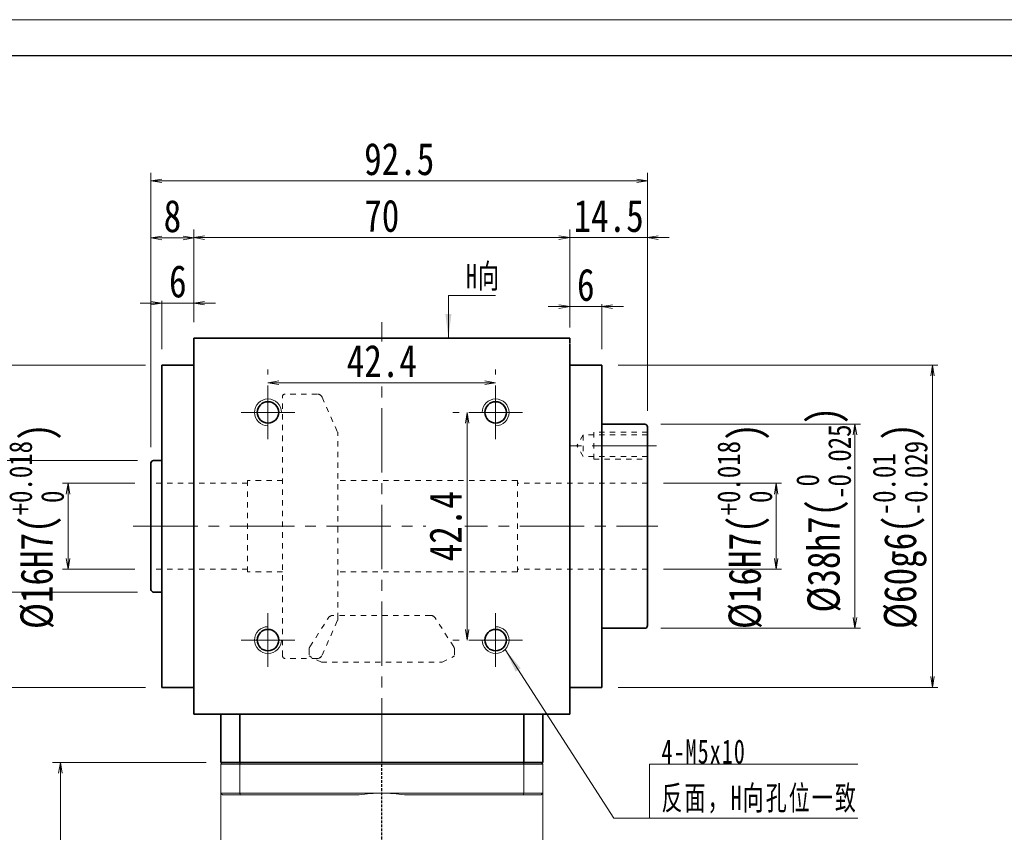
# Model space of a CAD drawing. Header units: millimetres. Extents: x 31 to 599, y -15 to 384.
# Tile 4 of 5: x 124 to 307, y 232 to 384. Entities that reach past the tile are written whole.
import ezdxf

# ---------------------------------------------------------------- set-up
doc = ezdxf.new("R2010")
doc.units = ezdxf.units.MM
for name, pattern in [('DASHED', [0.75, 0.5, -0.25]), ('点画线', [18, 12, -2, 2, -2]), ('虚线', [2, 1, -1])]:
    doc.linetypes.add(name, pattern=pattern)
for name, color, linetype, lineweight in [('EB0_1', 7, 'Continuous', 35), ('中心线层', 1, '点画线', 18), ('图框_外框线', 7, 'Continuous', 18), ('尺寸线层', 3, 'Continuous', 18), ('粗实线层', 7, 'Continuous', 35), ('虚线层_1', 6, '虚线', 18)]:
    doc.layers.add(name, color=color, linetype=linetype, lineweight=lineweight)
doc.styles.add('宋体', font='SimSun.ttf', dxfattribs={"width": 0.8})
doc.styles.add('标准', font='txt', dxfattribs={"width": 0.667})
doc.dimstyles.new('A水平标注$0', dxfattribs={"dimtxt": 3.5, "dimasz": 2, "dimexe": 1.5, "dimexo": 3, "dimgap": 1.1, "dimtad": 1, "dimtoh": 1, "dimdec": 4, "dimdsep": 46, "dimtxsty": '宋体', "dimblk": 'OPEN', "dimcen": 3, "dimclrd": 3, "dimclre": 3, "dimclrt": 6, "dimadec": 0, "dimazin": 0, "dimtm": 1e-09, "dimtfac": 1, "dimtdec": 4, "dimtix": 1, "dimtmove": 0, "dimatfit": 3, "dimldrblk": 'OPEN', "dimfxl": 0, "dimlwd": 13, "dimlwe": 13, "dimarcsym": 0})
doc.dimstyles.new('D直径标注φ25', dxfattribs={"dimtxt": 3.5, "dimasz": 2, "dimexe": 1, "dimexo": 3, "dimtad": 1, "dimtoh": 1, "dimdec": 1, "dimdsep": 46, "dimtxsty": '宋体', "dimblk": 'OPEN', "dimcen": 3, "dimclrd": 3, "dimclre": 3, "dimclrt": 130, "dimadec": 0, "dimazin": 0, "dimtm": 1e-09, "dimtfac": 1, "dimtdec": 1, "dimtmove": 0, "dimatfit": 0, "dimldrblk": 'OPEN', "dimfxl": 0, "dimlwd": 13, "dimlwe": 13, "dimarcsym": 0})

# ---------------------------------------------------------------- blocks, each defined once
blk = doc.blocks.new('_Open')
at = {"color": 0, "linetype": 'ByBlock', "lineweight": -2}
for p, q in [((-1, 0.167), (0, 0)), ((-1, -0.167), (0, 0)), ((0, 0), (-1, 0))]:
    blk.add_line(p, q, dxfattribs=at)
blk = doc.blocks.new('*D12')
at = {"layer": 'Defpoints', "color": 0, "transparency": 16777216}
for p in [(212.24, 315.98), (169.84, 315.45), (212.24, 315.45)]:
    blk.add_point(p, dxfattribs=at)
at = {"layer": '尺寸线层', "color": 3, "lineweight": 13, "transparency": 16777216}
for p, q in [((169.84, 318.45), (169.84, 317.48)), ((212.24, 318.45), (212.24, 317.48)), ((171.84, 315.98), (210.24, 315.98))]:
    blk.add_line(p, q, dxfattribs=at)
at = {"layer": '尺寸线层', "color": 3, "lineweight": 13, "transparency": 16777216, "xscale": 2, "yscale": 2, "zscale": 2, "rotation": 180}
blk.add_blockref('_Open', (169.84, 315.98), dxfattribs=at)
at = {"layer": '尺寸线层', "color": 3, "lineweight": 13, "transparency": 16777216, "xscale": 2, "yscale": 2, "zscale": 2}
blk.add_blockref('_Open', (212.24, 315.98), dxfattribs=at)
at = {"layer": '尺寸线层', "color": 6, "transparency": 16777216, "insert": (191.04, 319.98), "char_height": 6, "attachment_point": 5, "style": '宋体', "bg_fill": 3, "box_fill_scale": 1.1, "bg_fill_color": 257, "bg_fill_transparency": 0}
blk.add_mtext('42.4', dxfattribs=at)
blk = doc.blocks.new('*D13')
at = {"layer": 'Defpoints', "color": 0, "transparency": 16777216}
for p in [(207.24, 310.45), (206.94, 268.05), (207.24, 268.05)]:
    blk.add_point(p, dxfattribs=at)
at = {"layer": '尺寸线层', "color": 3, "lineweight": 13, "transparency": 16777216}
for p, q in [((204.24, 310.45), (205.44, 310.45)), ((206.94, 308.45), (206.94, 270.05)), ((204.24, 268.05), (205.44, 268.05))]:
    blk.add_line(p, q, dxfattribs=at)
at = {"layer": '尺寸线层', "color": 3, "lineweight": 13, "transparency": 16777216, "xscale": 2, "yscale": 2, "zscale": 2}
for p, rotation in [((206.94, 310.45), 90), ((206.94, 268.05), 270)]:
    blk.add_blockref('_Open', p, dxfattribs=dict(at, rotation=rotation))
at = {"layer": '尺寸线层', "color": 6, "transparency": 16777216, "insert": (202.94, 289.25), "char_height": 6, "attachment_point": 5, "rotation": 90, "style": '宋体', "bg_fill": 3, "box_fill_scale": 1.1, "bg_fill_color": 257, "bg_fill_transparency": 0}
blk.add_mtext('42.4', dxfattribs=at)
blk = doc.blocks.new('*D14')
at = {"layer": 'Defpoints', "color": 0, "transparency": 16777216}
for p in [(226.04, 342.99), (156.04, 324.25), (226.04, 324.25)]:
    blk.add_point(p, dxfattribs=at)
at = {"layer": '尺寸线层', "color": 3, "lineweight": 13, "transparency": 16777216}
for p, q in [((156.04, 327.25), (156.04, 344.49)), ((158.04, 342.99), (224.04, 342.99)), ((226.04, 327.25), (226.04, 344.49))]:
    blk.add_line(p, q, dxfattribs=at)
at = {"layer": '尺寸线层', "color": 3, "lineweight": 13, "transparency": 16777216, "xscale": 2, "yscale": 2, "zscale": 2, "rotation": 180}
blk.add_blockref('_Open', (156.04, 342.99), dxfattribs=at)
at = {"layer": '尺寸线层', "color": 3, "lineweight": 13, "transparency": 16777216, "xscale": 2, "yscale": 2, "zscale": 2}
blk.add_blockref('_Open', (226.04, 342.99), dxfattribs=at)
at = {"layer": '尺寸线层', "color": 6, "transparency": 16777216, "insert": (191.04, 347.03), "char_height": 6, "attachment_point": 5, "style": '宋体', "bg_fill": 3, "box_fill_scale": 1.1, "bg_fill_color": 257, "bg_fill_transparency": 0}
blk.add_mtext('70', dxfattribs=at)
blk = doc.blocks.new('*D15')
at = {"layer": 'Defpoints', "color": 0, "transparency": 16777216}
for p in [(150.04, 330.79), (156.04, 324.25), (150.04, 319.25)]:
    blk.add_point(p, dxfattribs=at)
at = {"layer": '尺寸线层', "color": 3, "lineweight": 13, "transparency": 16777216}
for p, q in [((150.04, 322.25), (150.04, 332.29)), ((156.04, 327.25), (156.04, 332.29)), ((148.04, 330.79), (146.04, 330.79)), ((156.04, 330.79), (150.04, 330.79)), ((158.04, 330.79), (160.04, 330.79))]:
    blk.add_line(p, q, dxfattribs=at)
at = {"layer": '尺寸线层', "color": 3, "lineweight": 13, "transparency": 16777216, "xscale": 2, "yscale": 2, "zscale": 2}
blk.add_blockref('_Open', (150.04, 330.79), dxfattribs=at)
at = {"layer": '尺寸线层', "color": 3, "lineweight": 13, "transparency": 16777216, "xscale": 2, "yscale": 2, "zscale": 2, "rotation": 180}
blk.add_blockref('_Open', (156.04, 330.79), dxfattribs=at)
at = {"layer": '尺寸线层', "color": 6, "transparency": 16777216, "insert": (153.04, 334.82), "char_height": 6, "attachment_point": 5, "style": '宋体', "bg_fill": 3, "box_fill_scale": 1.1, "bg_fill_color": 257, "bg_fill_transparency": 0}
blk.add_mtext('6', dxfattribs=at)
blk = doc.blocks.new('*D16')
at = {"layer": 'Defpoints', "color": 0, "transparency": 16777216}
for p in [(232.04, 330.15), (226.04, 323.25), (232.04, 319.25)]:
    blk.add_point(p, dxfattribs=at)
at = {"layer": '尺寸线层', "color": 3, "lineweight": 13, "transparency": 16777216}
for p, q in [((224.04, 330.15), (222.04, 330.15)), ((226.04, 326.25), (226.04, 331.65)), ((226.04, 330.15), (232.04, 330.15)), ((232.04, 322.25), (232.04, 331.65)), ((234.04, 330.15), (236.04, 330.15))]:
    blk.add_line(p, q, dxfattribs=at)
at = {"layer": '尺寸线层', "color": 3, "lineweight": 13, "transparency": 16777216, "xscale": 2, "yscale": 2, "zscale": 2}
blk.add_blockref('_Open', (226.04, 330.15), dxfattribs=at)
at = {"layer": '尺寸线层', "color": 3, "lineweight": 13, "transparency": 16777216, "xscale": 2, "yscale": 2, "zscale": 2, "rotation": 180}
blk.add_blockref('_Open', (232.04, 330.15), dxfattribs=at)
at = {"layer": '尺寸线层', "color": 6, "transparency": 16777216, "insert": (229.04, 334.18), "char_height": 6, "attachment_point": 5, "style": '宋体', "bg_fill": 3, "box_fill_scale": 1.1, "bg_fill_color": 257, "bg_fill_transparency": 0}
blk.add_mtext('6', dxfattribs=at)
blk = doc.blocks.new('*D17')
at = {"layer": 'Defpoints', "color": 0, "transparency": 16777216}
for p in [(148.04, 342.95), (156.04, 324.25), (148.04, 301)]:
    blk.add_point(p, dxfattribs=at)
at = {"layer": '尺寸线层', "color": 3, "lineweight": 13, "transparency": 16777216}
for p, q in [((148.04, 304), (148.04, 344.45)), ((156.04, 327.25), (156.04, 344.45)), ((154.04, 342.95), (150.04, 342.95))]:
    blk.add_line(p, q, dxfattribs=at)
at = {"layer": '尺寸线层', "color": 3, "lineweight": 13, "transparency": 16777216, "xscale": 2, "yscale": 2, "zscale": 2, "rotation": 180}
blk.add_blockref('_Open', (148.04, 342.95), dxfattribs=at)
at = {"layer": '尺寸线层', "color": 3, "lineweight": 13, "transparency": 16777216, "xscale": 2, "yscale": 2, "zscale": 2}
blk.add_blockref('_Open', (156.04, 342.95), dxfattribs=at)
at = {"layer": '尺寸线层', "color": 6, "transparency": 16777216, "insert": (152.04, 346.98), "char_height": 6, "attachment_point": 5, "style": '宋体', "bg_fill": 3, "box_fill_scale": 1.1, "bg_fill_color": 257, "bg_fill_transparency": 0}
blk.add_mtext('8', dxfattribs=at)
blk = doc.blocks.new('*D18')
at = {"layer": 'Defpoints', "color": 0, "transparency": 16777216}
for p in [(240.54, 342.99), (226.04, 323.25), (240.54, 307.75)]:
    blk.add_point(p, dxfattribs=at)
at = {"layer": '尺寸线层', "color": 3, "lineweight": 13, "transparency": 16777216}
for p, q in [((224.04, 342.99), (222.04, 342.99)), ((226.04, 326.25), (226.04, 344.49)), ((226.04, 342.99), (240.54, 342.99)), ((240.54, 310.75), (240.54, 344.49)), ((242.54, 342.99), (244.54, 342.99))]:
    blk.add_line(p, q, dxfattribs=at)
at = {"layer": '尺寸线层', "color": 3, "lineweight": 13, "transparency": 16777216, "xscale": 2, "yscale": 2, "zscale": 2}
blk.add_blockref('_Open', (226.04, 342.99), dxfattribs=at)
at = {"layer": '尺寸线层', "color": 3, "lineweight": 13, "transparency": 16777216, "xscale": 2, "yscale": 2, "zscale": 2, "rotation": 180}
blk.add_blockref('_Open', (240.54, 342.99), dxfattribs=at)
at = {"layer": '尺寸线层', "color": 6, "transparency": 16777216, "insert": (233.29, 347.01), "char_height": 6, "attachment_point": 5, "style": '宋体', "bg_fill": 3, "box_fill_scale": 1.1, "bg_fill_color": 257, "bg_fill_transparency": 0}
blk.add_mtext('14.5', dxfattribs=at)
blk = doc.blocks.new('*D19')
at = {"layer": 'Defpoints', "color": 0, "transparency": 16777216}
for p in [(148.04, 353.57), (240.54, 307.75), (148.04, 301)]:
    blk.add_point(p, dxfattribs=at)
at = {"layer": '尺寸线层', "color": 3, "lineweight": 13, "transparency": 16777216}
for p, q in [((148.04, 304), (148.04, 355.07)), ((240.54, 310.75), (240.54, 355.07)), ((238.54, 353.57), (150.04, 353.57))]:
    blk.add_line(p, q, dxfattribs=at)
at = {"layer": '尺寸线层', "color": 3, "lineweight": 13, "transparency": 16777216, "xscale": 2, "yscale": 2, "zscale": 2, "rotation": 180}
blk.add_blockref('_Open', (148.04, 353.57), dxfattribs=at)
at = {"layer": '尺寸线层', "color": 3, "lineweight": 13, "transparency": 16777216, "xscale": 2, "yscale": 2, "zscale": 2}
blk.add_blockref('_Open', (240.54, 353.57), dxfattribs=at)
at = {"layer": '尺寸线层', "color": 6, "transparency": 16777216, "insert": (194.29, 357.6), "char_height": 6, "attachment_point": 5, "style": '宋体', "bg_fill": 3, "box_fill_scale": 1.1, "bg_fill_color": 257, "bg_fill_transparency": 0}
blk.add_mtext('92.5', dxfattribs=at)
blk = doc.blocks.new('*D20')
at = {"layer": 'Defpoints', "color": 0, "transparency": 16777216}
for p in [(148.04, 297.25), (132.59, 281.25), (148.04, 281.25)]:
    blk.add_point(p, dxfattribs=at)
at = {"layer": '尺寸线层', "color": 3, "lineweight": 13, "transparency": 16777216}
for p, q in [((145.04, 297.25), (131.59, 297.25)), ((132.59, 295.25), (132.59, 283.25)), ((145.04, 281.25), (131.59, 281.25))]:
    blk.add_line(p, q, dxfattribs=at)
at = {"layer": '尺寸线层', "color": 3, "lineweight": 13, "transparency": 16777216, "xscale": 2, "yscale": 2, "zscale": 2}
for p, rotation in [((132.59, 297.25), 90), ((132.59, 281.25), 270)]:
    blk.add_blockref('_Open', p, dxfattribs=dict(at, rotation=rotation))
at = {"layer": '尺寸线层', "color": 130, "transparency": 16777216, "insert": (126.72, 289.25), "char_height": 6, "attachment_point": 5, "rotation": 90, "style": '宋体'}
blk.add_mtext('{\\A1;\\A1;%%C16H7({\\H0.707107x;\\S+0.018^  0;})}', dxfattribs=at)
blk = doc.blocks.new('*D21')
at = {"layer": 'Defpoints', "color": 0, "transparency": 16777216}
for p in [(148.54, 301.5), (118.69, 277), (148.54, 277)]:
    blk.add_point(p, dxfattribs=at)
at = {"layer": '尺寸线层', "color": 3, "lineweight": 13, "transparency": 16777216}
for p, q in [((145.54, 301.5), (117.69, 301.5)), ((118.69, 299.5), (118.69, 279)), ((145.54, 277), (117.69, 277))]:
    blk.add_line(p, q, dxfattribs=at)
at = {"layer": '尺寸线层', "color": 3, "lineweight": 13, "transparency": 16777216, "xscale": 2, "yscale": 2, "zscale": 2}
for p, rotation in [((118.69, 301.5), 90), ((118.69, 277), 270)]:
    blk.add_blockref('_Open', p, dxfattribs=dict(at, rotation=rotation))
at = {"layer": '尺寸线层', "color": 130, "transparency": 16777216, "insert": (114.93, 289.25), "char_height": 6, "attachment_point": 5, "rotation": 90, "style": '宋体'}
blk.add_mtext('φ24.5', dxfattribs=at)
blk = doc.blocks.new('*D22')
at = {"layer": 'Defpoints', "color": 0, "transparency": 16777216}
for p in [(150.04, 319.25), (108.62, 259.25), (150.04, 259.25)]:
    blk.add_point(p, dxfattribs=at)
at = {"layer": '尺寸线层', "color": 3, "lineweight": 13, "transparency": 16777216}
for p, q in [((147.04, 319.25), (107.62, 319.25)), ((108.62, 317.25), (108.62, 261.25)), ((147.04, 259.25), (107.62, 259.25))]:
    blk.add_line(p, q, dxfattribs=at)
at = {"layer": '尺寸线层', "color": 3, "lineweight": 13, "transparency": 16777216, "xscale": 2, "yscale": 2, "zscale": 2}
for p, rotation in [((108.62, 319.25), 90), ((108.62, 259.25), 270)]:
    blk.add_blockref('_Open', p, dxfattribs=dict(at, rotation=rotation))
at = {"layer": '尺寸线层', "color": 130, "transparency": 16777216, "insert": (102.57, 289.25), "char_height": 6, "attachment_point": 5, "rotation": 90, "style": '宋体'}
blk.add_mtext('{\\A1;\\A1;%%C60g6({\\H0.707107x;\\S-0.01^ -0.029;})}', dxfattribs=at)
blk = doc.blocks.new('*D23')
at = {"layer": 'Defpoints', "color": 0, "transparency": 16777216}
for p in [(240.54, 297.25), (240.54, 281.25), (264.49, 281.25)]:
    blk.add_point(p, dxfattribs=at)
at = {"layer": '尺寸线层', "color": 3, "lineweight": 13, "transparency": 16777216}
for p, q in [((243.54, 297.25), (265.49, 297.25)), ((264.49, 295.25), (264.49, 283.25)), ((243.54, 281.25), (265.49, 281.25))]:
    blk.add_line(p, q, dxfattribs=at)
at = {"layer": '尺寸线层', "color": 3, "lineweight": 13, "transparency": 16777216, "xscale": 2, "yscale": 2, "zscale": 2}
for p, rotation in [((264.49, 297.25), 90), ((264.49, 281.25), 270)]:
    blk.add_blockref('_Open', p, dxfattribs=dict(at, rotation=rotation))
at = {"layer": '尺寸线层', "color": 130, "transparency": 16777216, "insert": (258.63, 289.25), "char_height": 6, "attachment_point": 5, "rotation": 90, "style": '宋体'}
blk.add_mtext('{\\A1;\\A1;%%C16H7({\\H0.707107x;\\S+0.018^  0;})}', dxfattribs=at)
blk = doc.blocks.new('*D24')
at = {"layer": 'Defpoints', "color": 0, "transparency": 16777216}
for p in [(240.04, 308.25), (240.04, 270.25), (279.18, 270.25)]:
    blk.add_point(p, dxfattribs=at)
at = {"layer": '尺寸线层', "color": 3, "lineweight": 13, "transparency": 16777216}
for p, q in [((243.04, 308.25), (280.18, 308.25)), ((279.18, 306.25), (279.18, 272.25)), ((243.04, 270.25), (280.18, 270.25))]:
    blk.add_line(p, q, dxfattribs=at)
at = {"layer": '尺寸线层', "color": 3, "lineweight": 13, "transparency": 16777216, "xscale": 2, "yscale": 2, "zscale": 2}
for p, rotation in [((279.18, 308.25), 90), ((279.18, 270.25), 270)]:
    blk.add_blockref('_Open', p, dxfattribs=dict(at, rotation=rotation))
at = {"layer": '尺寸线层', "color": 130, "transparency": 16777216, "insert": (273.32, 292.32), "char_height": 6, "attachment_point": 5, "rotation": 90, "style": '宋体'}
blk.add_mtext('{\\A1;\\A1;%%C38h7({\\H0.707107x;\\S 0^ -0.025;})}', dxfattribs=at)
blk = doc.blocks.new('*D25')
at = {"layer": 'Defpoints', "color": 0, "transparency": 16777216}
for p in [(232.04, 319.25), (232.04, 259.25), (293.62, 259.25)]:
    blk.add_point(p, dxfattribs=at)
at = {"layer": '尺寸线层', "color": 3, "lineweight": 13, "transparency": 16777216}
for p, q in [((235.04, 319.25), (294.62, 319.25)), ((293.62, 317.25), (293.62, 261.25)), ((235.04, 259.25), (294.62, 259.25))]:
    blk.add_line(p, q, dxfattribs=at)
at = {"layer": '尺寸线层', "color": 3, "lineweight": 13, "transparency": 16777216, "xscale": 2, "yscale": 2, "zscale": 2}
for p, rotation in [((293.62, 319.25), 90), ((293.62, 259.25), 270)]:
    blk.add_blockref('_Open', p, dxfattribs=dict(at, rotation=rotation))
at = {"layer": '尺寸线层', "color": 130, "transparency": 16777216, "insert": (287.57, 289.27), "char_height": 6, "attachment_point": 5, "rotation": 90, "style": '宋体'}
blk.add_mtext('{\\A1;\\A1;%%C60g6({\\H0.707107x;\\S-0.01^ -0.029;})}', dxfattribs=at)
blk = doc.blocks.new('*X6')
at = {"layer": '尺寸线层', "linetype": 'Continuous'}
blk.add_hatch(color=0, dxfattribs=at).paths.add_polyline_path([(-1.02, -7.94), (-1.58, -3.44), (-0.46, -3.44)], flags=0)
at = {"layer": '尺寸线层', "color": 0, "linetype": 'Continuous'}
blk.add_line((-1.02, -7.94), (-1.02, 0), dxfattribs=at)
at = {"layer": '尺寸线层', "color": 0}
for p, q in [((-1.02, 0), (0, 0)), ((0, 0), (7.75, 0)), ((0, 0), (0, 0))]:
    blk.add_line(p, q, dxfattribs=at)
at = {"layer": '尺寸线层', "color": 0, "insert": (2.25, 0.9), "char_height": 4.5, "width": 10.9936, "attachment_point": 7, "line_spacing_factor": 1.15057, "style": '标准'}
blk.add_mtext('\\T1.1;H向', dxfattribs=at)
blk = doc.blocks.new('*X7')
at = {"layer": '尺寸线层', "linetype": 'Continuous'}
blk.add_hatch(color=0, dxfattribs=at).paths.add_polyline_path([(-26.88, 31.42), (-23.97, 27.94), (-24.92, 27.33)], flags=0)
at = {"layer": '尺寸线层', "color": 0, "linetype": 'Continuous'}
blk.add_line((-26.88, 31.42), (-6.62, 0), dxfattribs=at)
at = {"layer": '尺寸线层', "color": 0}
for p, q in [((0, 10.07), (38.84, 10.07)), ((0, 0), (0, 10.07)), ((-6.62, 0), (0, 0)), ((0, 0), (38.84, 0))]:
    blk.add_line(p, q, dxfattribs=at)
at = {"layer": '尺寸线层', "color": 0, "insert": (2.25, 0.9), "char_height": 4.5, "width": 73.1847, "attachment_point": 7, "line_spacing_factor": 1.15057, "style": '标准'}
blk.add_mtext('\\T1.1;4-M5x10\\P反面，H向孔位一致', dxfattribs=at)
blk = doc.blocks.new('*D37')
at = {"layer": 'Defpoints', "color": 0, "transparency": 16777216}
for p in [(161.34, 245.25), (131.17, 131.25), (161.24, 131.25)]:
    blk.add_point(p, dxfattribs=at)
at = {"layer": '尺寸线层', "color": 3, "lineweight": 13, "transparency": 16777216}
for p, q in [((158.34, 245.25), (129.67, 245.25)), ((131.17, 243.25), (131.17, 133.25)), ((158.24, 131.25), (129.67, 131.25))]:
    blk.add_line(p, q, dxfattribs=at)
at = {"layer": '尺寸线层', "color": 3, "lineweight": 13, "transparency": 16777216, "xscale": 2, "yscale": 2, "zscale": 2}
for p, rotation in [((131.17, 245.25), 90), ((131.17, 131.25), 270)]:
    blk.add_blockref('_Open', p, dxfattribs=dict(at, rotation=rotation))
at = {"layer": '尺寸线层', "color": 6, "transparency": 16777216, "insert": (127.64, 206.75), "char_height": 5, "attachment_point": 5, "rotation": 90, "style": '宋体', "bg_fill": 3, "box_fill_scale": 1.1, "bg_fill_color": 257, "bg_fill_transparency": 0}
blk.add_mtext('114', dxfattribs=at)

msp = doc.modelspace()

# ---------------------------------------------------------------- linework, layer by layer
at = {"color": 7, "linetype": 'Continuous', "lineweight": 15}
for p, q in [((161.03679, 244.94876), (164.57928, 244.94876)), ((161.03679, 244.94876), (161.03679, 239.54876)), ((164.69291, 245.24876), (161.33679, 245.24876)), ((164.57928, 244.94876), (217.4943, 244.94876)), ((164.57928, 239.54876), (164.57928, 244.94876)), ((217.38067, 245.24876), (164.69291, 245.24876)), ((220.73679, 245.24876), (217.38067, 245.24876)), ((217.4943, 244.94876), (217.4943, 239.54876)), ((217.4943, 244.94876), (221.03679, 244.94876)), ((221.03679, 239.54876), (221.03679, 244.94876)), ((164.57928, 239.54876), (161.03679, 239.54876)), ((161.33679, 239.24876), (164.69291, 239.24876)), ((191.03679, 239.54876), (164.57928, 239.54876)), ((164.69291, 239.24876), (186.80477, 239.24876)), ((217.4943, 239.54876), (191.03679, 239.54876)), ((195.26881, 239.24876), (217.38067, 239.24876)), ((217.38067, 239.24876), (220.73679, 239.24876)), ((221.03679, 239.54876), (217.4943, 239.54876))]:
    msp.add_line(p, q, dxfattribs=at)
at = {"color": 1, "linetype": 'DASHED'}
msp.add_line((191.03679, 126.69706), (191.03679, 245.24876), dxfattribs=at)
at = {"color": 7, "linetype": 'Continuous', "lineweight": 15}
for start, end in [(90, 98.1096145), (81.8903855, 90)]:
    msp.add_arc((191.03679, 209.54876), 30, start, end, dxfattribs=at)
for points in [[(161.03679, 244.94876), (161.33679, 245.24876)], [(164.57928, 244.94876), (164.69291, 245.24876)], [(217.4943, 244.94876), (217.38067, 245.24876)], [(220.73679, 245.24876), (221.03679, 244.94876)], [(161.03679, 220.69876), (161.03679, 239.54876)], [(161.03679, 239.54876), (161.33679, 239.24876)], [(164.57928, 239.54876), (164.69291, 239.24876)], [(217.38067, 239.24876), (217.4943, 239.54876)], [(220.73679, 239.24876), (221.03679, 239.54876)], [(221.03679, 239.54876), (221.03679, 220.69876)]]:
    msp.add_open_spline(points, degree=1, dxfattribs=at)
at = {"layer": 'EB0_1'}
msp.add_line((221.03679, 245.24876), (161.03679, 245.24876), dxfattribs=at)
at = {"layer": '中心线层'}
for p, q in [((191.03679, 245.24876), (191.03679, 327.24876)), ((169.83679, 305.44876), (169.83679, 315.44876)), ((212.23679, 305.44876), (212.23679, 315.44876)), ((164.83679, 310.44876), (174.83679, 310.44876)), ((217.23679, 310.44876), (207.23679, 310.44876)), ((242.23494, 304.24876), (225.17053, 304.24876)), ((144.74912, 289.24876), (242.45617, 289.24876)), ((169.83679, 273.04876), (169.83679, 263.04876)), ((212.23679, 273.04876), (212.23679, 263.04876)), ((164.83679, 268.04876), (174.83679, 268.04876)), ((217.23679, 268.04876), (207.23679, 268.04876))]:
    msp.add_line(p, q, dxfattribs=at)
at = {"layer": '粗实线层'}
for p, q in [((156.03679, 254.24876), (156.03679, 324.24876)), ((156.03679, 324.24876), (226.03679, 324.24876)), ((226.03679, 324.24876), (226.03679, 323.34876)), ((226.03679, 254.24876), (226.03679, 323.24876)), ((156.03679, 319.24876), (150.03679, 319.24876)), ((150.03679, 259.24876), (150.03679, 319.24876)), ((226.03679, 319.24876), (232.03679, 319.24876)), ((232.03679, 259.24876), (232.03679, 319.24876)), ((240.03679, 308.24876), (232.03679, 308.24876)), ((240.53679, 270.74876), (240.53679, 307.74876)), ((148.03679, 300.99876), (148.03679, 277.49876)), ((150.03679, 301.49876), (148.53679, 301.49876)), ((150.03679, 276.99876), (148.53679, 276.99876)), ((232.03679, 270.24876), (240.03679, 270.24876)), ((156.03679, 259.24876), (150.03679, 259.24876)), ((226.03679, 259.24876), (232.03679, 259.24876)), ((156.03679, 254.24876), (156.03679, 255.14876)), ((156.03679, 254.24876), (226.03679, 254.24876)), ((161.03679, 245.24876), (161.03679, 254.24876)), ((164.57928, 245.24876), (164.57928, 254.24876)), ((217.4943, 245.24876), (217.4943, 254.24876)), ((221.03679, 245.24876), (221.03679, 254.24876))]:
    msp.add_line(p, q, dxfattribs=at)
for centre in [(169.83679, 310.44876), (212.23679, 310.44876), (169.83679, 268.04876), (212.23679, 268.04876)]:
    msp.add_circle(centre, 2, dxfattribs=at)
at = {"layer": '粗实线层', "lineweight": 18}
for centre, start, end in [((169.83679, 310.44876), 0, 270), ((212.23679, 310.44876), 270, 180), ((169.83679, 268.04876), 90, 360), ((212.23679, 268.04876), 180, 90)]:
    msp.add_arc(centre, 2.5, start, end, dxfattribs=at)
at = {"layer": '粗实线层'}
for centre, start, end in [((240.03679, 307.74876), 0, 89.9999999), ((148.53679, 300.99876), 90, 180), ((148.53679, 277.49876), 180, 270.0000001), ((240.03679, 270.74876), 270.0000003, 0)]:
    msp.add_arc(centre, 0.5, start, end, dxfattribs=at)
at = {"layer": '虚线层_1', "linetype": '虚线', "lineweight": 18}
for p, q in [((178.99552, 313.87376), (173.03679, 313.87376)), ((172.53679, 265.12376), (172.53679, 313.57376)), ((179.90942, 313.2797), (182.7926, 306.78873)), ((182.8787, 272.11473), (182.8787, 306.3828)), ((240.53679, 306.74876), (230.53679, 306.74876)), ((230.53679, 306.74876), (230.53679, 301.74876)), ((228.53679, 306.24876), (227.38209, 304.24876)), ((240.53679, 306.24876), (228.53679, 306.24876)), ((228.53679, 306.24876), (228.53679, 302.24876)), ((228.53679, 302.24876), (227.38209, 304.24876)), ((240.53679, 302.24876), (228.53679, 302.24876)), ((230.53679, 301.74876), (240.53679, 301.74876)), ((166.03679, 297.24876), (148.03679, 297.24876)), ((166.03679, 297.74876), (166.03679, 280.74876)), ((172.53679, 297.74876), (166.03679, 297.74876)), ((216.28679, 297.74876), (182.8787, 297.74876)), ((216.28679, 297.74876), (216.28679, 280.74876)), ((240.53679, 297.24876), (216.28679, 297.24876)), ((166.03679, 281.24876), (148.03679, 281.24876)), ((172.53679, 280.74876), (166.03679, 280.74876)), ((216.28679, 280.74876), (182.8787, 280.74876)), ((240.53679, 281.24876), (216.28679, 281.24876)), ((177.64575, 266.81695), (181.11522, 272.21085)), ((179.90942, 265.21782), (182.7926, 271.70879)), ((200.1309, 272.64876), (181.94268, 272.64876)), ((204.42783, 266.81695), (200.95836, 272.21085)), ((177.48679, 266.27598), (177.48679, 265.08805)), ((204.58679, 266.27598), (204.58679, 265.08805)), ((178.99552, 264.62376), (173.03679, 264.62376)), ((179.78679, 263.93797), (177.48679, 265.08805)), ((202.28679, 263.93797), (204.58679, 265.08805)), ((179.78679, 263.93797), (202.28679, 263.93797))]:
    msp.add_line(p, q, dxfattribs=at)
for centre, radius, start, end in [((173.03679, 313.37376), 0.5, 90, 180), ((178.99552, 312.87376), 1, 23.95, 90), ((181.8787, 306.3828), 1, 0, 23.9499998), ((181.94268, 271.64876), 1, 90, 147.25), ((181.8787, 272.11473), 1, 336.0500001, 359.9999999), ((181.8787, 272.11473), 1, 336.0500001, 359.9999999), ((200.1309, 271.64876), 1, 32.75, 90), ((178.48679, 266.27598), 1, 147.25, 180), ((203.58679, 266.27598), 1, 360, 32.75), ((173.03679, 265.12376), 0.5, 180, 270), ((178.99552, 265.62376), 1, 270, 336.05)]:
    msp.add_arc(centre, radius, start, end, dxfattribs=at)

# ---------------------------------------------------------------- block references
at = {"layer": '尺寸线层'}
msp.add_blockref('*X7', (240.88909, 234.86582), dxfattribs=at)

# ---------------------------------------------------------------- next in the draw order: dimensions: what is measured, and where the dimension line sits
dim = msp.add_linear_dim(base=(212.23679, 315.97981), p1=(169.83679, 315.44876), p2=(212.23679, 315.44876), dimstyle='A水平标注$0', override={"dimtxt": 6, "dimblk": 'Open', "dimtfill": 1, "dimtfillclr": 256}, dxfattribs=at)
dim.commit()
dim.dimension.update_dxf_attribs({"geometry": '*D12', "text_midpoint": (191.03679, 319.97925)})
dim = msp.add_linear_dim(base=(206.93936, 268.04876), p1=(207.23679, 310.44876), p2=(207.23679, 268.04876), angle=270, dimstyle='A水平标注$0', override={"dimtxt": 6, "dimblk": 'Open', "dimtfill": 1, "dimtfillclr": 256}, dxfattribs=at)
dim.commit()
dim.dimension.update_dxf_attribs({"geometry": '*D13', "text_midpoint": (202.93992, 289.24876)})

# ---------------------------------------------------------------- next in the draw order: dimensions: what is measured, and where the dimension line sits
dim = msp.add_linear_dim(base=(226.03679, 342.99364), p1=(156.03679, 324.24876), p2=(226.03679, 324.24876), angle=0, dimstyle='A水平标注$0', override={"dimtxt": 6, "dimblk": 'Open', "dimtfill": 1, "dimtfillclr": 256}, dxfattribs=at)
dim.commit()
dim.dimension.update_dxf_attribs({"geometry": '*D14', "text_midpoint": (191.03679, 347.0266)})

# ---------------------------------------------------------------- next in the draw order: dimensions: what is measured, and where the dimension line sits
for base, p1, p2, picture, middle in [((150.03679, 330.78977), (156.03679, 324.24876), (150.03679, 319.24876), '*D15', (153.03679, 334.82273)), ((232.03679, 330.14864), (226.03679, 323.24876), (232.03679, 319.24876), '*D16', (229.03679, 334.1816))]:
    dim = msp.add_linear_dim(base=base, p1=p1, p2=p2, dimstyle='A水平标注$0', override={"dimtxt": 6, "dimblk": 'Open', "dimtfill": 1, "dimtfillclr": 256}, dxfattribs=at)
    dim.commit()
    dim.dimension.update_dxf_attribs({"geometry": picture, "text_midpoint": middle})

# ---------------------------------------------------------------- next in the draw order: dimensions: what is measured, and where the dimension line sits
for base, p1, p2, picture, middle in [((148.03679, 342.95178), (156.03679, 324.24876), (148.03679, 300.99876), '*D17', (152.03679, 346.98474)), ((240.53679, 342.99364), (226.03679, 323.24876), (240.53679, 307.74876), '*D18', (233.28679, 347.00984))]:
    dim = msp.add_linear_dim(base=base, p1=p1, p2=p2, dimstyle='A水平标注$0', override={"dimtxt": 6, "dimblk": 'Open', "dimtfill": 1, "dimtfillclr": 256}, dxfattribs=at)
    dim.commit()
    dim.dimension.update_dxf_attribs({"geometry": picture, "text_midpoint": middle})

# ---------------------------------------------------------------- next in the draw order: dimensions: what is measured, and where the dimension line sits
dim = msp.add_linear_dim(base=(148.03679, 353.56758), p1=(240.53679, 307.74876), p2=(148.03679, 300.99876), dimstyle='A水平标注$0', override={"dimtxt": 6, "dimblk": 'Open', "dimtfill": 1, "dimtfillclr": 256}, dxfattribs=at)
dim.commit()
dim.dimension.update_dxf_attribs({"geometry": '*D19', "text_midpoint": (194.28679, 357.60054)})

# ---------------------------------------------------------------- next in the draw order: linework, layer by layer
at = {"layer": '图框_外框线', "color": 3}
msp.add_lwpolyline([(33.467, -14.57713), (596.51658, -14.57713), (596.51658, 383.57936), (33.467, 383.57936)], close=True, dxfattribs=at)
at = {"layer": '图框_外框线', "color": 3, "lineweight": 25}
msp.add_lwpolyline([(66.98185, -7.87416), (589.81361, -7.87416), (589.81361, 376.87639), (66.98185, 376.87639)], close=True, dxfattribs=at)

# ---------------------------------------------------------------- next in the draw order: block references
at = {"layer": '尺寸线层'}
msp.add_blockref('*X6', (204.46476, 332.19338), dxfattribs=at)

# ---------------------------------------------------------------- next in the draw order: dimensions: what is measured, and where the dimension line sits
dim = msp.add_linear_dim(base=(108.61813, 259.24876), p1=(150.03679, 319.24876), p2=(150.03679, 259.24876), angle=270, text='{\\A1;\\A1;%%C60g6({\\H0.707107x;\\S-0.01^ -0.029;})}', dimstyle='D直径标注φ25', override={"dimtxt": 6, "dimpost": 'φ<>', "dimtp": -0.01, "dimtm": 0.029, "dimtdec": 3, "dimtfill": 0}, dxfattribs=at)
dim.commit()
dim.dimension.update_dxf_attribs({"geometry": '*D22', "text_midpoint": (102.56835, 289.24876)})
for base, p1, p2, text, override, picture, middle in [((293.61754, 259.24876), (232.03679, 319.24876), (232.03679, 259.24876), '{\\A1;\\A1;%%C60g6({\\H0.707107x;\\S-0.01^ -0.029;})}', {"dimtxt": 6, "dimpost": 'φ<>', "dimtp": -0.01, "dimtm": 0.029, "dimtdec": 3, "dimtfill": 0}, '*D25', (293.61754, 289.2719)), ((132.58528, 281.24876), (148.03679, 297.24876), (148.03679, 281.24876), '{\\A1;\\A1;%%C16H7({\\H0.707107x;\\S+0.018^  0;})}', {"dimtxt": 6, "dimpost": 'φ<>', "dimtp": 0.018, "dimtm": 0, "dimtdec": 3, "dimtfill": 0}, '*D20', (132.58528, 289.24876)), ((264.48725, 281.24876), (240.53679, 297.24876), (240.53679, 281.24876), '{\\A1;\\A1;%%C16H7({\\H0.707107x;\\S+0.018^  0;})}', {"dimtxt": 6, "dimpost": 'φ<>', "dimtp": 0.018, "dimtm": 0, "dimtdec": 3, "dimtfill": 0}, '*D23', (264.48725, 289.24876)), ((279.17879, 270.24876), (240.03679, 308.24876), (240.03679, 270.24876), '{\\A1;\\A1;%%C38h7({\\H0.707107x;\\S 0^ -0.025;})}', {"dimtxt": 6, "dimpost": 'φ<>', "dimtm": 0.025, "dimtdec": 3, "dimtfill": 0}, '*D24', (279.17879, 292.32035))]:
    dim = msp.add_linear_dim(base=base, p1=p1, p2=p2, angle=270, text=text, dimstyle='D直径标注φ25', override=override, dxfattribs=at)
    dim.commit()
    dim.dimension.update_dxf_attribs({"geometry": picture, "text_midpoint": middle, "dimtype": 160})
dim = msp.add_linear_dim(base=(118.69225, 276.99876), p1=(148.53679, 301.49876), p2=(148.53679, 276.99876), angle=270, dimstyle='D直径标注φ25', override={"dimtxt": 6, "dimpost": 'φ<>', "dimtfill": 0}, dxfattribs=at)
dim.commit()
dim.dimension.update_dxf_attribs({"geometry": '*D21', "text_midpoint": (114.93317, 289.24876)})

# ---------------------------------------------------------------- next in the draw order: dimensions: what is measured, and where the dimension line sits
dim = msp.add_linear_dim(base=(131.17072, 131.24876), p1=(161.33679, 245.24876), p2=(161.23679, 131.24876), angle=90, dimstyle='A水平标注$0', override={"dimtxt": 5, "dimblk": 'Open', "dimtfill": 1, "dimtfillclr": 256}, dxfattribs=at)
dim.commit()
dim.dimension.update_dxf_attribs({"geometry": '*D37', "text_midpoint": (131.17072, 206.74876), "dimtype": 160})

doc.saveas('drawing.dxf')
